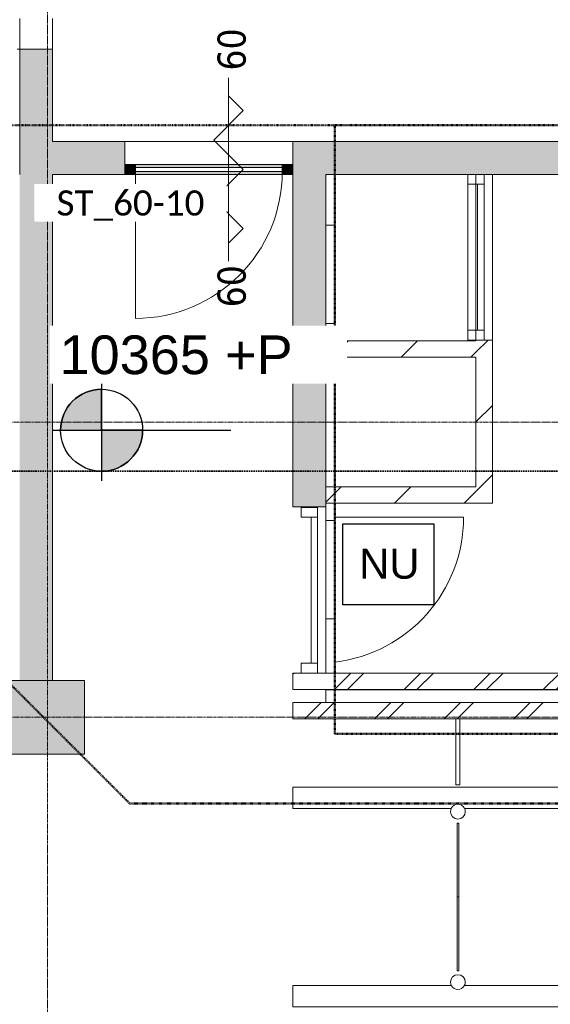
# Model space of a CAD drawing. Header units: millimetres. Extents: x -3388 to 301539, y -5590 to 54660.
# Tile 163 of 216: x 70030 to 73263, y 30650 to 36654. Entities that reach past the tile are written whole.
import ezdxf

# ---------------------------------------------------------------- set-up
doc = ezdxf.new("R2010")
doc.units = ezdxf.units.MM
for name, pattern in [('30_minuten', [5.6, 2.4, -1.6, 0, -1.6]), ('60_minuten', [7.2, 2.4, -1.6, 0, -1.6, 0, -1.6]), ('Dash', [6.35, 3.175, -3.175]), ('Long dash', [14.2875, 9.525, -4.7625]), ('stramienlijn', [21, 12, -3, 3, -3])]:
    doc.linetypes.add(name, pattern=pattern)
for name, color, linetype, lineweight in [('A-ANNO-IDEN', 131, 'Continuous', 18), ('A-ANNO-SYMB', 150, 'Continuous', 9), ('A-DETL', 90, 'Continuous', 9), ('A-DETL-MBND', 5, 'Continuous', 9), ('A-DOOR', 31, 'Continuous', 9), ('A-DOOR-IDEN', 31, 'Continuous', 18), ('A-FLOR', 192, 'Continuous', 13), ('A-GENM', 13, 'Continuous', 9), ('A-GLAZ', 151, 'Continuous', 9), ('A-GLAZ-CURT', 52, 'Continuous', 9), ('A-GLAZ-CWMG', 51, 'Continuous', 9), ('A-WALL', 113, 'Continuous', 9), ('A-WALL-PATT', 111, 'Continuous', 18), ('E-SERT', 181, 'Continuous', 9), ('G-ANNO-DIMS', 111, 'Continuous', 9), ('G-ANNO-TEXT', 231, 'Continuous', 9), ('S-COLS', 52, 'Continuous', 13), ('S-GRID', 1, 'Continuous', 9)]:
    doc.layers.add(name, color=color, linetype=linetype, lineweight=lineweight)
doc.styles.add('Arial_2', font='arial.ttf', dxfattribs={"height": 236.047904})
doc.styles.add('Arial_B', font='txt', dxfattribs={"height": 182.656116})
doc.styles.add('Calibri', font='calibri.ttf', dxfattribs={"height": 153.100159})
doc.styles.add('Tahoma_1', font='tahoma.ttf', dxfattribs={"height": 171.388889})
pattern_1 = [(45, (0, 0), (-212.132, 212.132), []), (45, (0, 2200), (-212.132, 212.132), [])]
pattern_2 = [(45, (0, 0), (-212.132, 212.132), [])]

# ---------------------------------------------------------------- blocks, each defined once
blk = doc.blocks.new('P3201_5533 - P3201_5533-278741-4e verdieping - bouwdeel 3_ 4_ 5')
at = {"layer": 'A-GLAZ', "color": 253}
for p, q in [((14942, 15372), (14882, 15372)), ((14882, 15372), (14882, 15272)), ((14942, 15272), (14942, 15372)), ((15832, 15372), (14942, 15372)), ((14942, 15372), (14942, 15332)), ((15892, 15372), (15832, 15372)), ((15832, 15372), (15832, 15272)), ((15832, 15332), (15832, 15372)), ((15892, 15272), (15892, 15372)), ((15832, 15332), (14942, 15332)), ((14942, 15272), (14882, 15272)), ((15892, 15272), (15832, 15272))]:
    blk.add_line(p, q, dxfattribs=at)
blk = doc.blocks.new('P3201_5533 - P3201_5533-278745-4e verdieping - bouwdeel 3_ 4_ 5')
blk.add_blockref('P3201_5533 - P3201_5533-278741-4e verdieping - bouwdeel 3_ 4_ 5', (0, 0))
blk = doc.blocks.new('P3201_5534 - P3201_5534-278748-4e verdieping - bouwdeel 3_ 4_ 5')
at = {"layer": 'A-GLAZ', "color": 253}
for p, q in [((12912, 16152), (12852, 16152)), ((12912, 16152), (12852, 16152)), ((12852, 16152), (12852, 16052)), ((12852, 16152), (12912, 16152)), ((12912, 16052), (12912, 16152)), ((12912, 16052), (12912, 16152)), ((12912, 16152), (12912, 16052)), ((13802, 16152), (12912, 16152)), ((13802, 16152), (12912, 16152)), ((12912, 16152), (12912, 16112)), ((12912, 16152), (12912, 16112)), ((12912, 16112), (12912, 16152)), ((12912, 16152), (13802, 16152)), ((13862, 16152), (13802, 16152)), ((13862, 16152), (13802, 16152)), ((13802, 16152), (13802, 16052)), ((13802, 16152), (13802, 16052)), ((13802, 16052), (13802, 16152)), ((13802, 16152), (13862, 16152)), ((13802, 16112), (13802, 16152)), ((13802, 16112), (13802, 16152)), ((13802, 16152), (13802, 16112)), ((13862, 16052), (13862, 16152)), ((13802, 16112), (12912, 16112)), ((13802, 16112), (12912, 16112)), ((13802, 16112), (12912, 16112)), ((13862, 16052), (13862, 16102)), ((13862, 16102), (13862, 16052)), ((12912, 16052), (12852, 16052)), ((12912, 16052), (12852, 16052)), ((12912, 16052), (12852, 16052)), ((13862, 16052), (13802, 16052)), ((13862, 16052), (13802, 16052)), ((13862, 16052), (13802, 16052))]:
    blk.add_line(p, q, dxfattribs=at)
blk = doc.blocks.new('P3201_5534 - P3201_5534-278752-4e verdieping - bouwdeel 3_ 4_ 5')
blk.add_blockref('P3201_5534 - P3201_5534-278748-4e verdieping - bouwdeel 3_ 4_ 5', (0, 0))
blk = doc.blocks.new('P4902_4964 - P4902_4964-280540-4e verdieping - bouwdeel 3_ 4_ 5')
at = {"layer": 'A-GLAZ', "color": 253}
for p, q in [((12087, 13522), (11902, 13522)), ((11902, 13522), (12087, 13522)), ((12087, 13322), (11902, 13322)), ((11902, 13322), (12087, 13322)), ((12087, 13307), (12087, 13322)), ((12087, 13322), (12087, 13307))]:
    blk.add_line(p, q, dxfattribs=at)
blk = doc.blocks.new('P4902_4964 - P4902_4964-280544-4e verdieping - bouwdeel 3_ 4_ 5')
blk.add_blockref('P4902_4964 - P4902_4964-280540-4e verdieping - bouwdeel 3_ 4_ 5', (0, 0))
blk = doc.blocks.new('P3201_1611 - P3201_1611-284666-4e verdieping - bouwdeel 3_ 4_ 5')
at = {"layer": 'A-DETL-MBND', "color": 10}
blk.add_line((12912, 16052), (13802, 16052), dxfattribs=at)
blk.add_line((12912, 16052), (13802, 16052), dxfattribs=at)
blk = doc.blocks.new('P3201_1611 - P3201_1611-284670-4e verdieping - bouwdeel 3_ 4_ 5')
blk.add_blockref('P3201_1611 - P3201_1611-284666-4e verdieping - bouwdeel 3_ 4_ 5', (0, 0))
blk = doc.blocks.new('StadhuisZoetermeer_rvt-1-4e verdieping - bouwdeel 3_ 4_ 5')
at = {"layer": 'A-WALL'}
h = blk.add_hatch(dxfattribs=at)
h.set_pattern_fill('FP_2', color=253, style=0, pattern_type=2)
h.set_pattern_definition(pattern_2)
h.paths.add_polyline_path([(72353, 34595.3), (72810, 34595.3), (72810, 34695.3), (71895, 34695.3), (71895, 34595.3)], flags=0)
h = blk.add_hatch(dxfattribs=at)
h.set_pattern_fill('FP_2', color=253, style=0, pattern_type=2)
h.set_pattern_definition(pattern_2)
h.paths.add_polyline_path([(72810, 33705), (72910, 33705), (72910, 34700), (72810, 34700), (72810, 33805)], flags=0)
h = blk.add_hatch(dxfattribs=at)
h.set_pattern_fill('FP_2', color=253, style=0, pattern_type=2)
h.set_pattern_definition(pattern_2)
h.paths.add_polyline_path([(71895, 33705), (72810, 33705), (72810, 33805), (71895, 33805)], flags=0)
h = blk.add_hatch(dxfattribs=at)
h.set_pattern_fill('FP_1', color=253, style=0, pattern_type=2)
h.set_pattern_definition(pattern_1)
h.paths.add_polyline_path([(76567.1, 32570), (77020, 32570), (77020, 32670), (71695, 32670), (71695, 32570), (76040.4, 32570)], flags=0)
h = blk.add_hatch(dxfattribs=at)
h.set_pattern_fill('FP_1', color=253, style=0, pattern_type=2)
h.set_pattern_definition(pattern_1)
h.paths.add_polyline_path([(72353, 32390), (77175, 32390), (77175, 32490), (71695, 32490), (71695, 32390)], flags=0)
h.paths.add_polyline_path([(77730, 32390), (77730, 32490), (77625, 32490), (77625, 32390)], flags=0)
at = {"layer": 'A-WALL', "color": 253}
for p, q in [((72810, 34700), (72810, 35710)), ((72910, 35710), (72910, 34700)), ((72810, 34695.3), (71895, 34695.3)), ((71895, 34695.3), (71895, 34595.3)), ((72910, 34700), (72810, 34700)), ((72810, 34700), (72810, 34695.3)), ((72910, 33705), (72910, 34700)), ((71895, 34595.3), (72810, 34595.3)), ((72810, 34595.3), (72810, 33805)), ((72810, 33805), (71895, 33805)), ((71895, 33805), (71895, 33705)), ((71895, 33705), (72810, 33705)), ((72810, 33705), (72910, 33705)), ((77020, 32670), (71695, 32670)), ((71695, 32670), (71695, 32570)), ((71695, 32570), (77020, 32570)), ((77175, 32490), (71695, 32490)), ((71695, 32490), (71695, 32390)), ((71695, 32390), (77175, 32390))]:
    blk.add_line(p, q, dxfattribs=at)
at = {"color": 253, "lineweight": 9, "rotation": 270.0000000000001}
for name, p in [('P4902_4964 - P4902_4964-280544-4e verdieping - bouwdeel 3_ 4_ 5', (56708, 48562)), ('P3201_5534 - P3201_5534-278752-4e verdieping - bouwdeel 3_ 4_ 5', (56708, 48562)), ('P3201_1611 - P3201_1611-284670-4e verdieping - bouwdeel 3_ 4_ 5', (56708, 48562)), ('P3201_5533 - P3201_5533-278745-4e verdieping - bouwdeel 3_ 4_ 5', (56473, 48562))]:
    blk.add_blockref(name, p, dxfattribs=at)
blk = doc.blocks.new('Prefab_Betonkolom_Rechthoekig - Prefab kolom rechthoekig 450x450-1702233-4e verdieping - bouwdeel 3_ 4_ 5')
at = {"layer": 'S-COLS', "lineweight": 9}
blk.add_hatch(color=254, dxfattribs=at).paths.add_polyline_path([(-225, -225), (225, -225), (225, 225), (-225, 225)], flags=0)
at = {"layer": 'S-COLS', "color": 8, "lineweight": 9}
for p, q in [((225, 225), (-225, 225)), ((-225, 225), (-225, -225)), ((225, -225), (225, 225)), ((-225, -225), (225, -225))]:
    blk.add_line(p, q, dxfattribs=at)
blk = doc.blocks.new('stadhuis Zoetermeer_constructie_4_rvt-1-4e verdieping - bouwdeel 3_ 4_ 5')
at = {"layer": 'A-WALL-PATT', "lineweight": 9}
for points in [[(70230, 35710), (70230, 36475), (70030, 36475), (70030, 35710)], [(70030, 32625), (70230, 32625), (70230, 35710), (70030, 35710), (70030, 32988.1)], [(71695, 33683.1), (71895, 33683.1), (71895, 35710), (71695, 35710), (71695, 34725.7)]]:
    blk.add_hatch(color=9, dxfattribs=at).paths.add_polyline_path(points, flags=0)
h = blk.add_hatch(color=9, dxfattribs=at)
h.paths.add_polyline_path([(70670, 35710), (70670, 35910), (70230, 35910), (70230, 35710), (70245.9, 35710)], flags=0)
h.paths.add_polyline_path([(77470, 35710), (77470, 35910), (71695, 35910), (71695, 35710), (76567.1, 35710)], flags=0)
at = {"layer": 'A-DETL-MBND', "color": 254}
blk.add_line((71895, 32568), (77010, 32568), dxfattribs=at)
at = {"layer": 'A-FLOR', "color": 8, "lineweight": 9}
for p, q in [((71695, 35910), (70670, 35910)), ((71895, 32670), (71895, 33683.1)), ((71895, 32493), (71895, 32570))]:
    blk.add_line(p, q, dxfattribs=at)
at = {"layer": 'A-WALL', "color": 8}
for p, q in [((70230, 36475), (70030, 36475)), ((70030, 36475), (70030, 35710)), ((70230, 35910), (70230, 36475)), ((70670, 35910), (70230, 35910)), ((70670, 35710), (70670, 35910)), ((77470, 35910), (71695, 35910)), ((71695, 35910), (71695, 35710)), ((70230, 35710), (70670, 35710)), ((70230, 32625), (70230, 35710)), ((71695, 35710), (71695, 33683.1)), ((71895, 35710), (77470, 35710)), ((71895, 33683.1), (71895, 35710)), ((71695, 33683.1), (71895, 33683.1))]:
    blk.add_line(p, q, dxfattribs=at)
at = {"lineweight": 9}
blk.add_blockref('Prefab_Betonkolom_Rechthoekig - Prefab kolom rechthoekig 450x450-1702233-4e verdieping - bouwdeel 3_ 4_ 5', (70200, 32400), dxfattribs=at)
blk = doc.blocks.new('NLRS_65_GM_WPB_brandscheiding_gen_ISR - 30 minuten-3747837-4e verdieping - bouwdeel 3_ 4_ 5')
at = {"layer": 'A-GENM', "linetype": '30_minuten', "lineweight": 50}
blk.add_line((0, 0), (6120, 0), dxfattribs=at)
blk = doc.blocks.new('NLRS_65_GM_WPB_brandscheiding_gen_ISR - 30 minuten-2031826-4e verdieping - bouwdeel 3_ 4_ 5')
at = {"layer": 'A-GENM', "linetype": '30_minuten', "lineweight": 50}
blk.add_line((0, 0), (3710, 0), dxfattribs=at)
blk = doc.blocks.new('NLRS_65_GM_WPB_brandscheiding_gen_ISR - 30 minuten-1453080-4e verdieping - bouwdeel 3_ 4_ 5')
at = {"layer": 'A-GENM', "linetype": '30_minuten', "lineweight": 50}
blk.add_line((0, 0), (3420, 0), dxfattribs=at)
blk = doc.blocks.new('NLRS_65_GM_WPB_brandscheiding_gen_ISR - 60 minuten-3747838-4e verdieping - bouwdeel 3_ 4_ 5')
at = {"layer": 'A-GENM', "linetype": '60_minuten', "lineweight": 50}
blk.add_line((0, 0), (2295, 0), dxfattribs=at)
blk = doc.blocks.new('32_binnendeur_glas - 32_50_B60_zs_dBXX_open_thick 25mm-2683637-4e verdieping - bouwdeel 3_ 4_ 5')
at = {"layer": 'A-DOOR'}
for p, q in [((447.5, 12.5), (-447.5, 12.5)), ((-447.5, 12.5), (-447.5, -12.5)), ((447.5, -12.5), (447.5, 12.5)), ((-447.5, -12.5), (447.5, -12.5))]:
    blk.add_line(p, q, dxfattribs=at)
blk = doc.blocks.new('Rectangular Mullion - Jansen 60diepx65_60min-2617371-4e verdieping - bouwdeel 3_ 4_ 5')
at = {"layer": 'A-GLAZ-CWMG'}
h = blk.add_hatch(color=256, dxfattribs=at)
h.paths.add_polyline_path([(70735, 35710), (71630, 35710), (71630, 35727.5), (70735, 35727.5)], flags=0)
h.paths.add_polyline_path([(71630, 35752.5), (71630, 35770), (70735, 35770), (70735, 35752.5)], flags=0)
for p, q in [((71630, 35770), (70735, 35770)), ((71630, 35710), (70735, 35710))]:
    blk.add_line(p, q, dxfattribs=at)
blk = doc.blocks.new('Rectangular Mullion - Jansen 60diepx65_60min-2478002-4e verdieping - bouwdeel 3_ 4_ 5')
at = {"layer": 'A-GLAZ-CWMG'}
blk.add_hatch(color=256, dxfattribs=at).paths.add_polyline_path([(0, 30), (0, -30), (-65, -30), (-65, 30)], flags=0)
at = {"layer": 'A-GLAZ-CWMG', "lineweight": 18}
for p, q in [((-65, 30), (0, 30)), ((-65, 12.5), (-65, 30)), ((0, 30), (0, -30)), ((-65, -30), (-65, -12.5)), ((0, -30), (-65, -30))]:
    blk.add_line(p, q, dxfattribs=at)
blk = doc.blocks.new('Rectangular Mullion - Jansen 60diepx65_60min-2478003-4e verdieping - bouwdeel 3_ 4_ 5')
at = {"layer": 'A-GLAZ-CWMG'}
blk.add_hatch(color=256, dxfattribs=at).paths.add_polyline_path([(-65, 30), (-65, -30), (0, -30), (0, 30)], flags=0)
at = {"layer": 'A-GLAZ-CWMG', "lineweight": 18}
for p, q in [((0, 30), (-65, 30)), ((-65, 30), (-65, 12.5)), ((0, -30), (0, 30)), ((-65, -12.5), (-65, -30)), ((-65, -30), (0, -30))]:
    blk.add_line(p, q, dxfattribs=at)
blk = doc.blocks.new('BI deur links - BI deur links-4772514-4e verdieping - bouwdeel 3_ 4_ 5')
at = {"layer": 'A-GLAZ', "lineweight": 13}
blk.add_line((447.5, 12.5), (447.5, 907.5), dxfattribs=at)
blk.add_arc((447.5, 12.5), 895, 90, 180, dxfattribs=at)
blk = doc.blocks.new('System Panel - Glazed-4389136-4e verdieping - bouwdeel 3_ 4_ 5')
at = {"layer": 'A-GLAZ-CURT', "lineweight": 13}
for p, q in [((201.2, 12.5), (-201.2, 12.5)), ((-201.2, 12.5), (-201.2, -12.5)), ((201.2, -12.5), (201.2, 12.5)), ((-201.2, -12.5), (201.2, -12.5))]:
    blk.add_line(p, q, dxfattribs=at)
blk = doc.blocks.new('71_Speed_Gate_Speedlane_Swing_SLWBW26 - SLWBW26-3967284-4e verdieping - bouwdeel 3_ 4_ 5')
at = {"layer": 'E-SERT'}
for p, q in [((65, 1005), (-65, 1005)), ((-65, 1005), (-65, 40)), ((65, -1005), (65, 1005)), ((-604.5, 5), (-604.5, -5)), ((-604.5, 5), (-584.5, 5)), ((-584.5, 5), (-174.5, 5)), ((-174.5, 5), (-154.5, 5)), ((-154.5, -5), (-154.5, 5)), ((-584.5, -5), (-604.5, -5)), ((-174.5, -5), (-584.5, -5)), ((-154.5, -5), (-174.5, -5)), ((-65, -40), (-65, -1005)), ((-65, -1005), (65, -1005))]:
    blk.add_line(p, q, dxfattribs=at)
for start, end in [(90, 270), (270, 90)]:
    blk.add_arc((-85, 0), 45, start, end, dxfattribs=at)
blk = doc.blocks.new('71_Speed_Gate_Speedlane_Swing_SLWBW26 - SLWBW26-4333234-4e verdieping - bouwdeel 3_ 4_ 5')
at = {"layer": 'E-SERT'}
for p, q in [((65, 1005), (-65, 1005)), ((-65, 1005), (-65, 40)), ((65, -1005), (65, 1005)), ((-604.5, 5), (-604.5, -5)), ((-604.5, 5), (-584.5, 5)), ((-584.5, 5), (-174.5, 5)), ((-174.5, 5), (-154.5, 5)), ((-154.5, -5), (-154.5, 5)), ((-584.5, -5), (-604.5, -5)), ((-174.5, -5), (-584.5, -5)), ((-154.5, -5), (-174.5, -5)), ((-65, -40), (-65, -1005)), ((-65, -1005), (65, -1005))]:
    blk.add_line(p, q, dxfattribs=at)
for start, end in [(90, 270), (270, 90)]:
    blk.add_arc((-85, 0), 45, start, end, dxfattribs=at)
blk = doc.blocks.new('Spot Elevations - 00_peilmaat plattegrond-454495-4e verdieping - bouwdeel 3_ 4_ 5')
at = {"layer": 'G-ANNO-DIMS'}
h = blk.add_hatch(color=256, dxfattribs=at)
edge = h.paths.add_edge_path(flags=0)
edge.add_line((0, 0), (-2.5, 0))
edge.add_arc((0, 0), 2.5, 90, 180, ccw=False)
edge.add_line((0, 2.5), (0, 0))
h = blk.add_hatch(color=256, dxfattribs=at)
edge = h.paths.add_edge_path(flags=0)
edge.add_line((0, -2.5), (0, 0))
edge.add_line((0, 0), (2.5, 0))
edge.add_arc((0, 0), 2.5, 270, 360, ccw=False)
at = {"layer": 'G-ANNO-DIMS', "lineweight": 25}
for p, q in [((0, 3.178), (0, -3.085)), ((0, 0), (0, 2.5)), ((-2.5, 0), (0, 0)), ((-3.015, 0), (7.878, 0)), ((2.5, 0), (0, 0)), ((0, 0), (0, -2.5))]:
    blk.add_line(p, q, dxfattribs=at)
blk.add_circle((0, 0), 2.5, dxfattribs=at)
for start, end in [(90, 180), (270, 360)]:
    blk.add_arc((0, 0), 2.5, start, end, dxfattribs=at)
blk = doc.blocks.new('02_deursymbool_brandwerendheid klein - zelfsluitend waarde onder_boven-270288-4e verdieping - bouwdeel 3_ 4_ 5')
at = {"layer": 'A-DOOR-IDEN'}
for p, q in [((0, 5.587), (0, -5.587)), ((0, 4.49), (0.898, 3.592)), ((0.898, 3.592), (-0.898, 1.796)), ((-0.898, 1.796), (0.898, 0)), ((0.898, 0), (-0.898, -1.796)), ((-0.898, -1.796), (0.898, -3.592)), ((0.898, -3.592), (0, -4.49))]:
    blk.add_line(p, q, dxfattribs=at)

msp = doc.modelspace()

# ---------------------------------------------------------------- hatches: boundary and pattern name
at = {"layer": 'A-DETL-MBND'}
h = msp.add_hatch(dxfattribs=at)
h.set_pattern_fill('FP_15', color=256, style=0, pattern_type=2)
h.set_pattern_definition([(270, (88800, 64800), (600, 4e-14), []), (0, (88800, 64800), (0, 600), [])])
h.paths.add_polyline_path([(71895, 32670), (71950, 32670), (71950, 33705), (71895, 33705), (71895, 33683.1372)], flags=0)
h.paths.add_polyline_path([(71895, 33805), (71950, 33805), (71950, 34595.25), (71895, 34595.25)], flags=0)
h.paths.add_polyline_path([(71895, 34695.25), (71950, 34695.25), (71950, 35710), (71895, 35710), (71895, 34725.6778)], flags=0)

# ---------------------------------------------------------------- linework, layer by layer
at = {"layer": 'A-ANNO-SYMB', "linetype": 'Long dash', "lineweight": 35}
msp.add_line((78150, 33900), (57160.1591, 33900), dxfattribs=at)
at = {"layer": 'A-DETL', "linetype": 'Dash', "lineweight": 50}
for p, q in [((69600, 32975), (70700, 31875)), ((70700, 31875), (76950, 31875))]:
    msp.add_line(p, q, dxfattribs=at)
at = {"layer": 'A-DETL-MBND'}
for p, q in [((71950, 34695.25), (71950, 35710)), ((71950, 33805), (71950, 34595.25)), ((71950, 32670), (71950, 33705)), ((71950, 33620.25), (72735, 33620.25))]:
    msp.add_line(p, q, dxfattribs=at)
msp.add_arc((71845, 33620.25), 890, 276.7826426, 360, dxfattribs=at)
at = {"layer": 'G-ANNO-DIMS'}
for p, q in [((70429.9126, 34150.4298), (70543.0972, 34150.4298)), ((70543.0972, 34150.4298), (70529.1164, 34150.4298))]:
    msp.add_line(p, q, dxfattribs=at)
at = {"layer": 'G-ANNO-TEXT', "color": 215, "lineweight": 25, "flags": 128}
msp.add_lwpolyline([(71998.0189, 33579.3568), (72554.4049, 33579.3568), (72554.4049, 33085.071), (71998.0189, 33085.071)], close=True, dxfattribs=at)
at = {"layer": 'S-GRID', "linetype": 'stramienlijn'}
for p, q in [((70200, 54659.8316), (70200, -4400)), ((130950, 34200), (12500.1395, 34200)), ((130950, 32400), (-2788.087, 32400))]:
    msp.add_line(p, q, dxfattribs=at)

# ---------------------------------------------------------------- block references
at = {"lineweight": 5}
for name in ['StadhuisZoetermeer_rvt-1-4e verdieping - bouwdeel 3_ 4_ 5', 'stadhuis Zoetermeer_constructie_4_rvt-1-4e verdieping - bouwdeel 3_ 4_ 5']:
    msp.add_blockref(name, (0, 0), dxfattribs=at)
at = {"layer": 'A-DOOR'}
msp.add_blockref('32_binnendeur_glas - 32_50_B60_zs_dBXX_open_thick 25mm-2683637-4e verdieping - bouwdeel 3_ 4_ 5', (71182.5, 35740), dxfattribs=at)
at = {"layer": 'A-DOOR-IDEN', "xscale": 99.99999999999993, "yscale": 99.99999999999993, "zscale": 99.99999999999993}
msp.add_blockref('02_deursymbool_brandwerendheid klein - zelfsluitend waarde onder_boven-270288-4e verdieping - bouwdeel 3_ 4_ 5', (71302.5, 35740), dxfattribs=at)
at = {"layer": 'A-GENM', "linetype": '60_minuten', "lineweight": 50, "rotation": 180}
msp.add_blockref('NLRS_65_GM_WPB_brandscheiding_gen_ISR - 60 minuten-3747838-4e verdieping - bouwdeel 3_ 4_ 5', (71950, 36010), dxfattribs=at)
at = {"layer": 'A-GENM', "linetype": '30_minuten', "lineweight": 50}
for name, p, rotation in [('NLRS_65_GM_WPB_brandscheiding_gen_ISR - 30 minuten-3747837-4e verdieping - bouwdeel 3_ 4_ 5', (78070, 36010), 180), ('NLRS_65_GM_WPB_brandscheiding_gen_ISR - 30 minuten-2031826-4e verdieping - bouwdeel 3_ 4_ 5', (71950, 32300), 89.99999999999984)]:
    msp.add_blockref(name, p, dxfattribs=dict(at, rotation=rotation))
msp.add_blockref('NLRS_65_GM_WPB_brandscheiding_gen_ISR - 30 minuten-1453080-4e verdieping - bouwdeel 3_ 4_ 5', (71950, 32300), dxfattribs=at)
at = {"layer": 'A-GLAZ', "rotation": 180}
msp.add_blockref('BI deur links - BI deur links-4772514-4e verdieping - bouwdeel 3_ 4_ 5', (71182.5, 35740), dxfattribs=at)
at = {"layer": 'A-GLAZ-CURT', "rotation": 90}
msp.add_blockref('System Panel - Glazed-4389136-4e verdieping - bouwdeel 3_ 4_ 5', (72700, 32188.75), dxfattribs=at)
at = {"layer": 'A-GLAZ-CWMG', "rotation": 180}
msp.add_blockref('Rectangular Mullion - Jansen 60diepx65_60min-2478003-4e verdieping - bouwdeel 3_ 4_ 5', (70670, 35740), dxfattribs=at)
at = {"layer": 'A-GLAZ-CWMG'}
msp.add_blockref('Rectangular Mullion - Jansen 60diepx65_60min-2617371-4e verdieping - bouwdeel 3_ 4_ 5', (0, 0), dxfattribs=at)
at = {"layer": 'A-GLAZ-CWMG', "extrusion": (0, 0, -1), "rotation": 180}
msp.add_blockref('Rectangular Mullion - Jansen 60diepx65_60min-2478002-4e verdieping - bouwdeel 3_ 4_ 5', (-71695, 35740), dxfattribs=at)
at = {"layer": 'E-SERT'}
for name, p, rotation in [('71_Speed_Gate_Speedlane_Swing_SLWBW26 - SLWBW26-3967284-4e verdieping - bouwdeel 3_ 4_ 5', (72699.9996, 31909.5001), 89.99999999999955), ('71_Speed_Gate_Speedlane_Swing_SLWBW26 - SLWBW26-4333234-4e verdieping - bouwdeel 3_ 4_ 5', (72699.9996, 30700.5001), 269.9999999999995)]:
    msp.add_blockref(name, p, dxfattribs=dict(at, rotation=rotation))
at = {"layer": 'G-ANNO-DIMS', "lineweight": 25, "xscale": 99.99999999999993, "yscale": 99.99999999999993, "zscale": 99.99999999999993}
msp.add_blockref('Spot Elevations - 00_peilmaat plattegrond-454495-4e verdieping - bouwdeel 3_ 4_ 5', (70529.1164, 34150.4298), dxfattribs=at)

# ---------------------------------------------------------------- texts
at = {"layer": 'A-DOOR-IDEN', "lineweight": 9, "char_height": 171.38889, "width": 311.027755, "attachment_point": 2, "rotation": 90, "line_spacing_factor": 1.000232, "style": 'Tahoma_1'}
for insert in [(71235.3132, 36472.2719), (71235.3132, 35028.4044)]:
    msp.add_mtext('60', dxfattribs=dict(at, insert=insert))
at = {"layer": 'G-ANNO-TEXT', "color": 8, "lineweight": 25, "insert": (72098.0189, 33427.7272), "char_height": 182.65612, "width": 427.663163, "attachment_point": 1, "line_spacing_factor": 0.938532, "style": 'Arial_B'}
msp.add_mtext('NU', dxfattribs=at)

# ---------------------------------------------------------------- next in the draw order: texts
at = {"layer": 'A-ANNO-IDEN', "lineweight": 9, "insert": (70704.9039, 35612.6794), "char_height": 153.10016, "width": 1095.076887, "attachment_point": 2, "line_spacing_factor": 1.156427, "style": 'Calibri', "bg_fill": 3, "box_fill_scale": 1.25, "bg_fill_color": 0, "bg_fill_transparency": 0}
msp.add_mtext('ST_60-10', dxfattribs=at)
at = {"layer": 'G-ANNO-DIMS', "insert": (70272.3287, 34728.552), "char_height": 236.0479, "width": 1693.306669, "attachment_point": 1, "line_spacing_factor": 0.938532, "style": 'Arial_2', "bg_fill": 3, "box_fill_scale": 1.25, "bg_fill_color": 0, "bg_fill_transparency": 0}
msp.add_mtext('10365 +P', dxfattribs=at)

doc.saveas('drawing.dxf')
